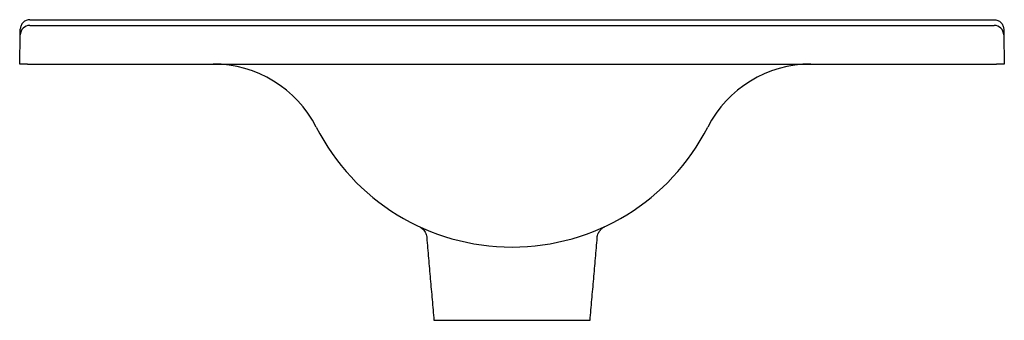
# Model space of a CAD drawing. Header units: millimetres. Extents: x 3983.024 to 3983.535, y 1771.775 to 1771.931.
import ezdxf

# ---------------------------------------------------------------- set-up
doc = ezdxf.new("R2010")
doc.units = ezdxf.units.MM
doc.layers.add('SANINDUSA', color=3, linetype='Continuous')

msp = doc.modelspace()

# ---------------------------------------------------------------- linework, layer by layer
at = {"layer": 'SANINDUSA'}
for p, q in [((3983.029374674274, 1771.931367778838), (3983.529484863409, 1771.931367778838)), ((3983.024291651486, 1771.923455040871), (3983.024344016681, 1771.926455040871)), ((3983.029290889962, 1771.928367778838), (3983.529568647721, 1771.928367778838)), ((3983.534515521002, 1771.926455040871), (3983.534567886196, 1771.923455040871)), ((3983.024028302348, 1771.908367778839), (3983.024291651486, 1771.923455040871)), ((3983.534567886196, 1771.923455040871), (3983.534831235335, 1771.908367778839)), ((3983.028027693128, 1771.908367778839), (3983.024028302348, 1771.908367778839)), ((3983.028027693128, 1771.908367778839), (3983.530831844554, 1771.908367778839)), ((3983.534831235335, 1771.908367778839), (3983.530831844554, 1771.908367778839)), ((3983.238929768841, 1771.775367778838), (3983.279429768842, 1771.775367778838)), ((3983.279429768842, 1771.775367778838), (3983.319929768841, 1771.775367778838))]:
    msp.add_line(p, q, dxfattribs=at)
for centre, radius, start, end in [((3983.029290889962, 1771.923367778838), 0.005000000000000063, 90, 179.0000000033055), ((3983.529568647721, 1771.923367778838), 0.005, 0.9999999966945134, 90), ((3983.124429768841, 1771.848367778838), 0.06000000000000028, 26.99146673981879, 90), ((3983.434429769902, 1771.848367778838), 0.06000000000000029, 90.00000101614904, 153.0085332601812), ((3983.279429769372, 1771.927315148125), 0.1139473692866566, 206.9914667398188, 333.0085332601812)]:
    msp.add_arc(centre, radius, start, end, dxfattribs=at)
for points, knots in [([(3983.029343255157, 1771.931367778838), (3983.029008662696, 1771.931367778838), (3983.02867995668, 1771.931334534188), (3983.028033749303, 1771.931204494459), (3983.027713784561, 1771.931106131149), (3983.027109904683, 1771.930853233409), (3983.02682303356, 1771.930698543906), (3983.026280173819, 1771.930333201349), (3983.026031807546, 1771.930127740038), (3983.025578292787, 1771.929673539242), (3983.025371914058, 1771.929422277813), (3983.025016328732, 1771.92889349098), (3983.024865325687, 1771.928614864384), (3983.024616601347, 1771.928029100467), (3983.024519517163, 1771.927722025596), (3983.024419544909, 1771.927252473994), (3983.024393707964, 1771.927094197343), (3983.024357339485, 1771.926775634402), (3983.024346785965, 1771.926613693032), (3983.024344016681, 1771.926455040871)], [0, 0, 0, 0, 0.1249999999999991, 0.1249999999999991, 0.2499999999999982, 0.2499999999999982, 0.3749999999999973, 0.3749999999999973, 0.4999999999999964, 0.4999999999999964, 0.6249999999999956, 0.6249999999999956, 0.7499999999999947, 0.7499999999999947, 0.8749999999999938, 0.8749999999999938, 0.9374999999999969, 0.9374999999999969, 1, 1, 1, 1]), ([(3983.529516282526, 1771.931367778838), (3983.529850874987, 1771.931367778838), (3983.530179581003, 1771.931334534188), (3983.53082578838, 1771.931204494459), (3983.531145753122, 1771.931106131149), (3983.531749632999, 1771.930853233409), (3983.532036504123, 1771.930698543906), (3983.532579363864, 1771.930333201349), (3983.532827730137, 1771.930127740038), (3983.533281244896, 1771.929673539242), (3983.533487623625, 1771.929422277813), (3983.533843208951, 1771.92889349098), (3983.533994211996, 1771.928614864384), (3983.534242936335, 1771.928029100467), (3983.53434002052, 1771.927722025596), (3983.534439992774, 1771.927252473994), (3983.534465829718, 1771.927094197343), (3983.534502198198, 1771.926775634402), (3983.534512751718, 1771.926613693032), (3983.534515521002, 1771.926455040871)], [0, 0, 0, 0, 0.1249999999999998, 0.1249999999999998, 0.2499999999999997, 0.2499999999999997, 0.3749999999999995, 0.3749999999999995, 0.4999999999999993, 0.4999999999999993, 0.6249999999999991, 0.6249999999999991, 0.749999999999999, 0.749999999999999, 0.8749999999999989, 0.8749999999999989, 0.9374999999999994, 0.9374999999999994, 1, 1, 1, 1]), ([(3983.23158027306, 1771.823805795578), (3983.231712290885, 1771.823732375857), (3983.232044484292, 1771.823547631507), (3983.232592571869, 1771.823165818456), (3983.233301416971, 1771.822552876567), (3983.234066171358, 1771.821656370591), (3983.234703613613, 1771.820517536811), (3983.235116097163, 1771.819366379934), (3983.23519611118, 1771.818621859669), (3983.235231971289, 1771.818288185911)], [0, 0, 0, 0, 0.06603975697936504, 0.1661743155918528, 0.2895444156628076, 0.4729841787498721, 0.6752185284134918, 0.85444176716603, 0.9999999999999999, 0.9999999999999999, 0.9999999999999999, 0.9999999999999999]), ([(3983.323628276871, 1771.818347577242), (3983.32363951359, 1771.818522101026), (3983.32367608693, 1771.819090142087), (3983.323950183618, 1771.819993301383), (3983.32439587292, 1771.820996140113), (3983.324949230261, 1771.821843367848), (3983.325547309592, 1771.822533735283), (3983.32614620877, 1771.823073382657), (3983.32669301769, 1771.823467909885), (3983.327100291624, 1771.823714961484), (3983.327306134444, 1771.8238198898), (3983.327359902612, 1771.823847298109)], [0, 0, 0, 0, 0.07542174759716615, 0.2454831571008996, 0.4033751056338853, 0.5487518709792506, 0.6805647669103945, 0.797056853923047, 0.8956966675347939, 0.9727549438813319, 1, 1, 1, 1])]:
    msp.add_open_spline(points, degree=3, knots=knots, dxfattribs=at)
for points, degree in [([(3983.029343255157, 1771.931367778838), (3983.029353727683, 1771.931367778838), (3983.029364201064, 1771.931367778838), (3983.029374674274, 1771.931367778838)], 3), ([(3983.529484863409, 1771.931367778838), (3983.529495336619, 1771.931367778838), (3983.52950581, 1771.931367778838), (3983.529516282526, 1771.931367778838)], 3), ([(3983.327649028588, 1771.824072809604), (3983.327633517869, 1771.824065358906)], 1), ([(3983.235174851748, 1771.818286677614), (3983.238929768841, 1771.775367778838)], 1), ([(3983.319929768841, 1771.775367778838), (3983.323689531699, 1771.818342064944)], 1)]:
    msp.add_open_spline(points, degree=degree, dxfattribs=at)

doc.saveas('drawing.dxf')
